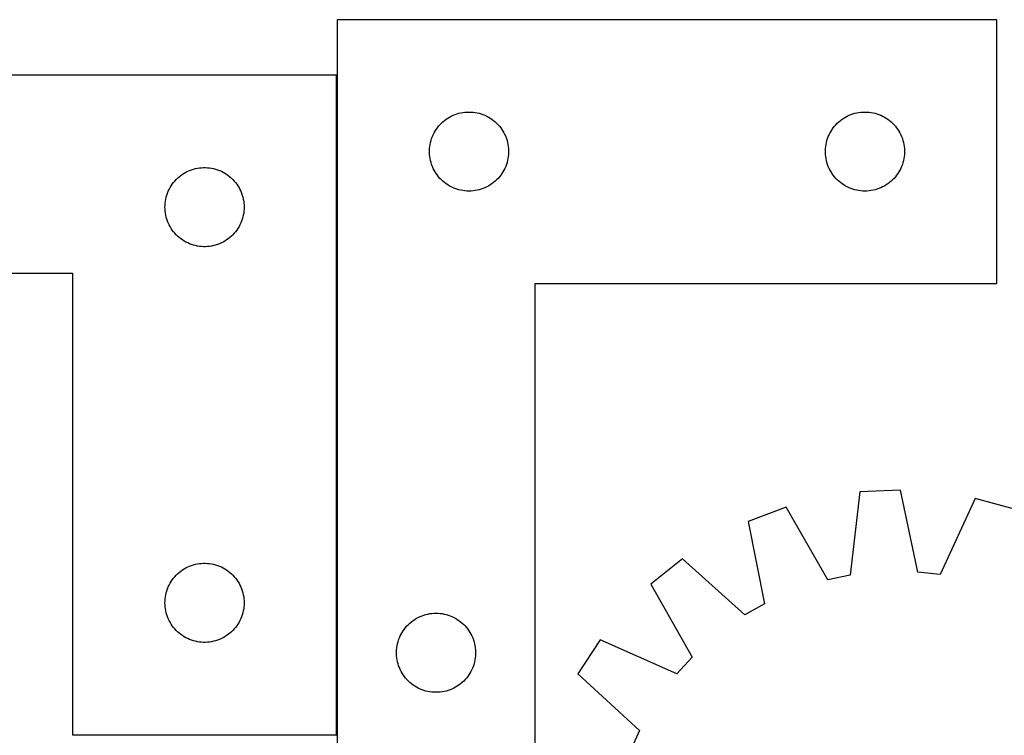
# Model space of a CAD drawing. Header units: millimetres. Extents: x 7 to 1493, y 7 to 465.
# Tile 4 of 5: x 448 to 821, y 194 to 465. Entities that reach past the tile are written whole.
import ezdxf

# ---------------------------------------------------------------- set-up
doc = ezdxf.new("R2010")
doc.units = ezdxf.units.MM
doc.layers.add('COMMON', color=5, linetype='CONTINUOUS', true_color=0x0000ff)
doc.layers.add('CUT', color=7, linetype='CONTINUOUS', true_color=0x000000)

msp = doc.modelspace()

# ---------------------------------------------------------------- linework, layer by layer
at = {"layer": 'COMMON'}
msp.add_line((568.383265, 193.780829), (568.383265, 443.780829), dxfattribs=at)
at = {"layer": 'CUT'}
for p, q in [((568.483265, 464.846735), (568.483265, 164.846735)), ((818.483265, 464.846735), (568.483265, 464.846735)), ((818.483265, 364.846735), (818.483265, 464.846735)), ((568.283264, 443.780829), (268.283264, 443.780829)), ((568.283264, 193.780829), (568.283264, 443.780829)), ((613.191984, 428.882487), (613.921543, 429.136265)), ((613.921543, 429.136265), (614.663198, 429.352151)), ((614.663198, 429.352151), (615.414984, 429.52957)), ((615.414984, 429.52957), (616.174906, 429.668053)), ((616.174906, 429.668053), (616.94095, 429.767233)), ((616.94095, 429.767233), (617.711084, 429.826846)), ((617.711084, 429.826846), (618.483265, 429.846735)), ((618.483265, 429.846735), (619.255446, 429.826846)), ((619.255446, 429.826846), (620.02558, 429.767233)), ((620.02558, 429.767233), (620.791624, 429.668053)), ((620.791624, 429.668053), (621.551546, 429.52957)), ((621.551546, 429.52957), (622.303332, 429.352151)), ((622.303332, 429.352151), (623.044988, 429.136265)), ((623.044988, 429.136265), (623.774546, 428.882487)), ((763.191984, 428.882487), (763.921543, 429.136265)), ((763.921543, 429.136265), (764.663198, 429.352151)), ((764.663198, 429.352151), (765.414984, 429.52957)), ((765.414984, 429.52957), (766.174906, 429.668053)), ((766.174906, 429.668053), (766.94095, 429.767233)), ((766.94095, 429.767233), (767.711084, 429.826846)), ((767.711084, 429.826846), (768.483265, 429.846735)), ((768.483265, 429.846735), (769.255446, 429.826846)), ((769.255446, 429.826846), (770.02558, 429.767233)), ((770.02558, 429.767233), (770.791624, 429.668053)), ((770.791624, 429.668053), (771.551546, 429.52957)), ((771.551546, 429.52957), (772.303332, 429.352151)), ((772.303332, 429.352151), (773.044988, 429.136265)), ((773.044988, 429.136265), (773.774546, 428.882487)), ((607.474985, 425.035835), (608.014103, 425.589017)), ((608.014103, 425.589017), (608.580983, 426.113714)), ((608.580983, 426.113714), (609.174123, 426.608532)), ((609.174123, 426.608532), (609.791949, 427.07216)), ((609.791949, 427.07216), (610.432822, 427.503368)), ((610.432822, 427.503368), (611.095044, 427.901013)), ((611.095044, 427.901013), (611.776858, 428.264041)), ((611.776858, 428.264041), (612.476457, 428.591488)), ((612.476457, 428.591488), (613.191984, 428.882487)), ((623.774546, 428.882487), (624.490074, 428.591488)), ((624.490074, 428.591488), (625.189672, 428.264041)), ((625.189672, 428.264041), (625.871486, 427.901013)), ((625.871486, 427.901013), (626.533708, 427.503368)), ((626.533708, 427.503368), (627.174582, 427.07216)), ((627.174582, 427.07216), (627.792407, 426.608532)), ((627.792407, 426.608532), (628.385547, 426.113714)), ((628.385547, 426.113714), (628.952427, 425.589017)), ((628.952427, 425.589017), (629.491546, 425.035835)), ((757.474985, 425.035835), (758.014103, 425.589017)), ((758.014103, 425.589017), (758.580983, 426.113714)), ((758.580983, 426.113714), (759.174123, 426.608532)), ((759.174123, 426.608532), (759.791949, 427.07216)), ((759.791949, 427.07216), (760.432822, 427.503368)), ((760.432822, 427.503368), (761.095044, 427.901013)), ((761.095044, 427.901013), (761.776858, 428.264041)), ((761.776858, 428.264041), (762.476457, 428.591488)), ((762.476457, 428.591488), (763.191984, 428.882487)), ((773.774546, 428.882487), (774.490074, 428.591488)), ((774.490074, 428.591488), (775.189672, 428.264041)), ((775.189672, 428.264041), (775.871486, 427.901013)), ((775.871486, 427.901013), (776.533708, 427.503368)), ((776.533708, 427.503368), (777.174582, 427.07216)), ((777.174582, 427.07216), (777.792407, 426.608532)), ((777.792407, 426.608532), (778.385547, 426.113714)), ((778.385547, 426.113714), (778.952427, 425.589017)), ((778.952427, 425.589017), (779.491546, 425.035835)), ((604.897731, 421.205451), (605.243083, 421.896386)), ((605.243083, 421.896386), (605.623546, 422.568627)), ((605.623546, 422.568627), (606.03811, 423.22039)), ((606.03811, 423.22039), (606.485676, 423.849949)), ((606.485676, 423.849949), (606.965058, 424.455632)), ((606.965058, 424.455632), (607.474985, 425.035835)), ((629.491546, 425.035835), (630.001472, 424.455632)), ((630.001472, 424.455632), (630.480854, 423.849949)), ((630.480854, 423.849949), (630.92842, 423.22039)), ((630.92842, 423.22039), (631.342985, 422.568627)), ((631.342985, 422.568627), (631.723447, 421.896386)), ((631.723447, 421.896386), (632.068799, 421.205451)), ((754.897731, 421.205451), (755.243083, 421.896386)), ((755.243083, 421.896386), (755.623546, 422.568627)), ((755.623546, 422.568627), (756.03811, 423.22039)), ((756.03811, 423.22039), (756.485676, 423.849949)), ((756.485676, 423.849949), (756.965058, 424.455632)), ((756.965058, 424.455632), (757.474985, 425.035835)), ((779.491546, 425.035835), (780.001472, 424.455632)), ((780.001472, 424.455632), (780.480854, 423.849949)), ((780.480854, 423.849949), (780.92842, 423.22039)), ((780.92842, 423.22039), (781.342985, 422.568627)), ((781.342985, 422.568627), (781.723447, 421.896386)), ((781.723447, 421.896386), (782.068799, 421.205451)), ((603.726296, 417.535946), (603.884299, 418.292051)), ((603.884299, 418.292051), (604.081017, 419.039019)), ((604.081017, 419.039019), (604.315927, 419.77487)), ((604.315927, 419.77487), (604.588406, 420.497653)), ((604.588406, 420.497653), (604.897731, 421.205451)), ((632.068799, 421.205451), (632.378125, 420.497653)), ((632.378125, 420.497653), (632.650604, 419.77487)), ((632.650604, 419.77487), (632.885513, 419.039019)), ((632.885513, 419.039019), (633.082231, 418.292051)), ((633.082231, 418.292051), (633.240234, 417.535946)), ((753.726296, 417.535946), (753.884299, 418.292051)), ((753.884299, 418.292051), (754.081017, 419.039019)), ((754.081017, 419.039019), (754.315927, 419.77487)), ((754.315927, 419.77487), (754.588406, 420.497653)), ((754.588406, 420.497653), (754.897731, 421.205451)), ((782.068799, 421.205451), (782.378125, 420.497653)), ((782.378125, 420.497653), (782.650604, 419.77487)), ((782.650604, 419.77487), (782.885513, 419.039019)), ((782.885513, 419.039019), (783.082231, 418.292051)), ((783.082231, 418.292051), (783.240234, 417.535946)), ((603.488238, 415.232953), (603.528002, 416.004367)), ((603.488238, 414.460516), (603.488238, 415.232953)), ((603.528002, 413.689103), (603.488238, 414.460516)), ((603.528002, 416.004367), (603.607425, 416.77271)), ((603.607425, 416.77271), (603.726296, 417.535946)), ((633.240234, 417.535946), (633.359105, 416.77271)), ((633.359105, 416.77271), (633.438528, 416.004367)), ((633.438528, 416.004367), (633.478292, 415.232953)), ((633.478292, 414.460516), (633.438528, 413.689103)), ((633.478292, 415.232953), (633.478292, 414.460516)), ((753.488238, 415.232953), (753.528002, 416.004367)), ((753.488238, 414.460516), (753.488238, 415.232953)), ((753.528002, 413.689103), (753.488238, 414.460516)), ((753.528002, 416.004367), (753.607425, 416.77271)), ((753.607425, 416.77271), (753.726296, 417.535946)), ((783.240234, 417.535946), (783.359105, 416.77271)), ((783.359105, 416.77271), (783.438528, 416.004367)), ((783.438528, 416.004367), (783.478292, 415.232953)), ((783.478292, 414.460516), (783.438528, 413.689103)), ((783.478292, 415.232953), (783.478292, 414.460516)), ((603.607425, 412.920759), (603.528002, 413.689103)), ((603.726296, 412.157523), (603.607425, 412.920759)), ((603.884299, 411.401419), (603.726296, 412.157523)), ((604.081017, 410.65445), (603.884299, 411.401419)), ((604.315927, 409.918599), (604.081017, 410.65445)), ((632.885513, 410.65445), (632.650604, 409.918599)), ((633.082231, 411.401419), (632.885513, 410.65445)), ((633.240234, 412.157523), (633.082231, 411.401419)), ((633.359105, 412.920759), (633.240234, 412.157523)), ((633.438528, 413.689103), (633.359105, 412.920759)), ((753.607425, 412.920759), (753.528002, 413.689103)), ((753.726296, 412.157523), (753.607425, 412.920759)), ((753.884299, 411.401419), (753.726296, 412.157523)), ((754.081017, 410.65445), (753.884299, 411.401419)), ((754.315927, 409.918599), (754.081017, 410.65445)), ((782.885513, 410.65445), (782.650604, 409.918599)), ((783.082231, 411.401419), (782.885513, 410.65445)), ((783.240234, 412.157523), (783.082231, 411.401419)), ((783.359105, 412.920759), (783.240234, 412.157523)), ((783.438528, 413.689103), (783.359105, 412.920759)), ((509.909608, 406.225985), (510.561372, 406.640549)), ((510.561372, 406.640549), (511.233613, 407.021011)), ((511.233613, 407.021011), (511.924548, 407.366363)), ((511.924548, 407.366363), (512.632346, 407.675689)), ((512.632346, 407.675689), (513.355128, 407.948168)), ((513.355128, 407.948168), (514.09098, 408.183077)), ((514.09098, 408.183077), (514.837948, 408.379795)), ((514.837948, 408.379795), (515.594053, 408.537799)), ((515.594053, 408.537799), (516.357289, 408.656669)), ((516.357289, 408.656669), (517.125632, 408.736092)), ((517.125632, 408.736092), (517.897045, 408.775856)), ((517.897045, 408.775856), (518.669483, 408.775856)), ((518.669483, 408.775856), (519.440896, 408.736092)), ((519.440896, 408.736092), (520.209239, 408.656669)), ((520.209239, 408.656669), (520.972475, 408.537799)), ((520.972475, 408.537799), (521.72858, 408.379795)), ((521.72858, 408.379795), (522.475549, 408.183077)), ((522.475549, 408.183077), (523.2114, 407.948168)), ((523.2114, 407.948168), (523.934182, 407.675689)), ((523.934182, 407.675689), (524.64198, 407.366363)), ((524.64198, 407.366363), (525.332915, 407.021011)), ((525.332915, 407.021011), (526.005156, 406.640549)), ((526.005156, 406.640549), (526.65692, 406.225985)), ((604.588406, 409.195816), (604.315927, 409.918599)), ((604.897731, 408.488019), (604.588406, 409.195816)), ((605.243083, 407.797084), (604.897731, 408.488019)), ((605.623546, 407.124843), (605.243083, 407.797084)), ((606.03811, 406.473079), (605.623546, 407.124843)), ((631.342985, 407.124843), (630.92842, 406.473079)), ((631.723447, 407.797084), (631.342985, 407.124843)), ((632.068799, 408.488019), (631.723447, 407.797084)), ((632.378125, 409.195816), (632.068799, 408.488019)), ((632.650604, 409.918599), (632.378125, 409.195816)), ((754.588406, 409.195816), (754.315927, 409.918599)), ((754.897731, 408.488019), (754.588406, 409.195816)), ((755.243083, 407.797084), (754.897731, 408.488019)), ((755.623546, 407.124843), (755.243083, 407.797084)), ((756.03811, 406.473079), (755.623546, 407.124843)), ((781.342985, 407.124843), (780.92842, 406.473079)), ((781.723447, 407.797084), (781.342985, 407.124843)), ((782.068799, 408.488019), (781.723447, 407.797084)), ((782.378125, 409.195816), (782.068799, 408.488019)), ((782.650604, 409.918599), (782.378125, 409.195816)), ((506.057839, 402.472146), (506.521467, 403.089972)), ((506.521467, 403.089972), (507.016285, 403.683111)), ((507.016285, 403.683111), (507.540981, 404.249992)), ((507.540981, 404.249992), (508.094164, 404.78911)), ((508.094164, 404.78911), (508.674366, 405.299036)), ((508.674366, 405.299036), (509.28005, 405.778418)), ((509.28005, 405.778418), (509.909608, 406.225985)), ((526.65692, 406.225985), (527.286478, 405.778418)), ((527.286478, 405.778418), (527.892162, 405.299036)), ((527.892162, 405.299036), (528.472364, 404.78911)), ((528.472364, 404.78911), (529.025547, 404.249992)), ((529.025547, 404.249992), (529.550243, 403.683111)), ((529.550243, 403.683111), (530.045061, 403.089972)), ((530.045061, 403.089972), (530.508689, 402.472146)), ((606.485676, 405.84352), (606.03811, 406.473079)), ((606.965058, 405.237837), (606.485676, 405.84352)), ((607.474985, 404.657635), (606.965058, 405.237837)), ((608.014103, 404.104452), (607.474985, 404.657635)), ((608.580983, 403.579756), (608.014103, 404.104452)), ((609.174123, 403.084938), (608.580983, 403.579756)), ((609.791949, 402.62131), (609.174123, 403.084938)), ((627.792407, 403.084938), (627.174582, 402.62131)), ((628.385547, 403.579756), (627.792407, 403.084938)), ((628.952427, 404.104452), (628.385547, 403.579756)), ((629.491546, 404.657635), (628.952427, 404.104452)), ((630.001472, 405.237837), (629.491546, 404.657635)), ((630.480854, 405.84352), (630.001472, 405.237837)), ((630.92842, 406.473079), (630.480854, 405.84352)), ((756.485676, 405.84352), (756.03811, 406.473079)), ((756.965058, 405.237837), (756.485676, 405.84352)), ((757.474985, 404.657635), (756.965058, 405.237837)), ((758.014103, 404.104452), (757.474985, 404.657635)), ((758.580983, 403.579756), (758.014103, 404.104452)), ((759.174123, 403.084938), (758.580983, 403.579756)), ((759.791949, 402.62131), (759.174123, 403.084938)), ((777.792407, 403.084938), (777.174582, 402.62131)), ((778.385547, 403.579756), (777.792407, 403.084938)), ((778.952427, 404.104452), (778.385547, 403.579756)), ((779.491546, 404.657635), (778.952427, 404.104452)), ((780.001472, 405.237837), (779.491546, 404.657635)), ((780.480854, 405.84352), (780.001472, 405.237837)), ((780.92842, 406.473079), (780.480854, 405.84352)), ((504.247512, 399.072111), (504.538511, 399.787638)), ((504.538511, 399.787638), (504.865958, 400.487236)), ((504.865958, 400.487236), (505.228985, 401.16905)), ((505.228985, 401.16905), (505.626631, 401.831272)), ((505.626631, 401.831272), (506.057839, 402.472146)), ((530.508689, 402.472146), (530.939897, 401.831272)), ((530.939897, 401.831272), (531.337543, 401.16905)), ((531.337543, 401.16905), (531.70057, 400.487236)), ((531.70057, 400.487236), (532.028018, 399.787638)), ((532.028018, 399.787638), (532.319016, 399.072111)), ((610.432822, 402.190101), (609.791949, 402.62131)), ((611.095044, 401.792456), (610.432822, 402.190101)), ((611.776858, 401.429428), (611.095044, 401.792456)), ((612.476457, 401.101981), (611.776858, 401.429428)), ((613.191984, 400.810982), (612.476457, 401.101981)), ((613.921543, 400.557204), (613.191984, 400.810982)), ((614.663198, 400.341319), (613.921543, 400.557204)), ((615.414984, 400.163899), (614.663198, 400.341319)), ((616.174906, 400.025416), (615.414984, 400.163899)), ((616.94095, 399.926237), (616.174906, 400.025416)), ((617.711084, 399.866623), (616.94095, 399.926237)), ((618.483265, 399.846735), (617.711084, 399.866623)), ((619.255446, 399.866623), (618.483265, 399.846735)), ((620.02558, 399.926237), (619.255446, 399.866623)), ((620.791624, 400.025416), (620.02558, 399.926237)), ((621.551546, 400.163899), (620.791624, 400.025416)), ((622.303332, 400.341319), (621.551546, 400.163899)), ((623.044988, 400.557204), (622.303332, 400.341319)), ((623.774546, 400.810982), (623.044988, 400.557204)), ((624.490074, 401.101981), (623.774546, 400.810982)), ((625.189672, 401.429428), (624.490074, 401.101981)), ((625.871486, 401.792456), (625.189672, 401.429428)), ((626.533708, 402.190101), (625.871486, 401.792456)), ((627.174582, 402.62131), (626.533708, 402.190101)), ((760.432822, 402.190101), (759.791949, 402.62131)), ((761.095044, 401.792456), (760.432822, 402.190101)), ((761.776858, 401.429428), (761.095044, 401.792456)), ((762.476457, 401.101981), (761.776858, 401.429428)), ((763.191984, 400.810982), (762.476457, 401.101981)), ((763.921543, 400.557204), (763.191984, 400.810982)), ((764.663198, 400.341319), (763.921543, 400.557204)), ((765.414984, 400.163899), (764.663198, 400.341319)), ((766.174906, 400.025416), (765.414984, 400.163899)), ((766.94095, 399.926237), (766.174906, 400.025416)), ((767.711084, 399.866623), (766.94095, 399.926237)), ((768.483265, 399.846735), (767.711084, 399.866623)), ((769.255446, 399.866623), (768.483265, 399.846735)), ((770.02558, 399.926237), (769.255446, 399.866623)), ((770.791624, 400.025416), (770.02558, 399.926237)), ((771.551546, 400.163899), (770.791624, 400.025416)), ((772.303332, 400.341319), (771.551546, 400.163899)), ((773.044988, 400.557204), (772.303332, 400.341319)), ((773.774546, 400.810982), (773.044988, 400.557204)), ((774.490074, 401.101981), (773.774546, 400.810982)), ((775.189672, 401.429428), (774.490074, 401.101981)), ((775.871486, 401.792456), (775.189672, 401.429428)), ((776.533708, 402.190101), (775.871486, 401.792456)), ((777.174582, 402.62131), (776.533708, 402.190101)), ((503.362766, 395.323144), (503.461946, 396.089188)), ((503.461946, 396.089188), (503.600429, 396.84911)), ((503.600429, 396.84911), (503.777848, 397.600896)), ((503.777848, 397.600896), (503.993733, 398.342552)), ((503.993733, 398.342552), (504.247512, 399.072111)), ((532.319016, 399.072111), (532.572795, 398.342552)), ((532.572795, 398.342552), (532.78868, 397.600896)), ((532.78868, 397.600896), (532.966099, 396.84911)), ((532.966099, 396.84911), (533.104583, 396.089188)), ((533.104583, 396.089188), (533.203762, 395.323144)), ((503.283264, 393.780829), (503.303153, 394.553011)), ((503.303153, 393.008648), (503.283264, 393.780829)), ((503.303153, 394.553011), (503.362766, 395.323144)), ((503.362766, 392.238514), (503.303153, 393.008648)), ((503.461946, 391.472471), (503.362766, 392.238514)), ((533.203762, 392.238514), (533.104583, 391.472471)), ((533.203762, 395.323144), (533.263375, 394.553011)), ((533.263375, 393.008648), (533.203762, 392.238514)), ((533.263375, 394.553011), (533.283264, 393.780829)), ((533.283264, 393.780829), (533.263375, 393.008648)), ((503.600429, 390.712548), (503.461946, 391.472471)), ((503.777848, 389.960763), (503.600429, 390.712548)), ((503.993733, 389.219107), (503.777848, 389.960763)), ((504.247512, 388.489548), (503.993733, 389.219107)), ((504.538511, 387.774021), (504.247512, 388.489548)), ((532.319016, 388.489548), (532.028018, 387.774021)), ((532.572795, 389.219107), (532.319016, 388.489548)), ((532.78868, 389.960763), (532.572795, 389.219107)), ((532.966099, 390.712548), (532.78868, 389.960763)), ((533.104583, 391.472471), (532.966099, 390.712548)), ((504.865958, 387.074422), (504.538511, 387.774021)), ((505.228985, 386.392608), (504.865958, 387.074422)), ((505.626631, 385.730386), (505.228985, 386.392608)), ((506.057839, 385.089513), (505.626631, 385.730386)), ((506.521467, 384.471687), (506.057839, 385.089513)), ((507.016285, 383.878548), (506.521467, 384.471687)), ((530.045061, 384.471687), (529.550243, 383.878548)), ((530.508689, 385.089513), (530.045061, 384.471687)), ((530.939897, 385.730386), (530.508689, 385.089513)), ((531.337543, 386.392608), (530.939897, 385.730386)), ((531.70057, 387.074422), (531.337543, 386.392608)), ((532.028018, 387.774021), (531.70057, 387.074422)), ((507.540981, 383.311667), (507.016285, 383.878548)), ((508.094164, 382.772549), (507.540981, 383.311667)), ((508.674366, 382.262623), (508.094164, 382.772549)), ((509.28005, 381.783241), (508.674366, 382.262623)), ((509.909608, 381.335674), (509.28005, 381.783241)), ((510.561372, 380.92111), (509.909608, 381.335674)), ((511.233613, 380.540647), (510.561372, 380.92111)), ((511.924548, 380.195295), (511.233613, 380.540647)), ((525.332915, 380.540647), (524.64198, 380.195295)), ((526.005156, 380.92111), (525.332915, 380.540647)), ((526.65692, 381.335674), (526.005156, 380.92111)), ((527.286478, 381.783241), (526.65692, 381.335674)), ((527.892162, 382.262623), (527.286478, 381.783241)), ((528.472364, 382.772549), (527.892162, 382.262623)), ((529.025547, 383.311667), (528.472364, 382.772549)), ((529.550243, 383.878548), (529.025547, 383.311667)), ((512.632346, 379.88597), (511.924548, 380.195295)), ((513.355128, 379.613491), (512.632346, 379.88597)), ((514.09098, 379.378581), (513.355128, 379.613491)), ((514.837948, 379.181864), (514.09098, 379.378581)), ((515.594053, 379.02386), (514.837948, 379.181864)), ((516.357289, 378.904989), (515.594053, 379.02386)), ((517.125632, 378.825566), (516.357289, 378.904989)), ((517.897045, 378.785802), (517.125632, 378.825566)), ((518.669483, 378.785802), (517.897045, 378.785802)), ((519.440896, 378.825566), (518.669483, 378.785802)), ((520.209239, 378.904989), (519.440896, 378.825566)), ((520.972475, 379.02386), (520.209239, 378.904989)), ((521.72858, 379.181864), (520.972475, 379.02386)), ((522.475549, 379.378581), (521.72858, 379.181864)), ((523.2114, 379.613491), (522.475549, 379.378581)), ((523.934182, 379.88597), (523.2114, 379.613491)), ((524.64198, 380.195295), (523.934182, 379.88597)), ((268.283264, 368.780829), (468.283264, 368.780829)), ((468.283264, 368.780829), (468.283264, 193.780829)), ((643.483265, 164.846735), (643.483265, 364.846735)), ((643.483265, 364.846735), (818.483265, 364.846735)), ((766.533471, 285.790521), (762.866256, 254.238559)), ((781.902612, 286.511681), (766.533471, 285.790521)), ((788.508211, 255.441747), (781.902612, 286.511681)), ((738.586218, 280.00979), (724.192148, 274.5746)), ((754.469654, 252.501769), (738.586218, 280.00979)), ((810.268373, 283.373306), (797.030552, 254.498839)), ((825.108145, 279.309845), (810.268373, 283.373306)), ((724.192148, 274.5746), (730.454511, 243.43367)), ((511.924548, 257.366363), (512.632346, 257.675689)), ((512.632346, 257.675689), (513.355128, 257.948168)), ((513.355128, 257.948168), (514.09098, 258.183077)), ((514.09098, 258.183077), (514.837948, 258.379795)), ((514.837948, 258.379795), (515.594053, 258.537799)), ((515.594053, 258.537799), (516.357289, 258.656669)), ((516.357289, 258.656669), (517.125632, 258.736092)), ((517.125632, 258.736092), (517.897045, 258.775856)), ((517.897045, 258.775856), (518.669483, 258.775856)), ((518.669483, 258.775856), (519.440896, 258.736092)), ((519.440896, 258.736092), (520.209239, 258.656669)), ((520.209239, 258.656669), (520.972475, 258.537799)), ((520.972475, 258.537799), (521.72858, 258.379795)), ((521.72858, 258.379795), (522.475549, 258.183077)), ((522.475549, 258.183077), (523.2114, 257.948168)), ((523.2114, 257.948168), (523.934182, 257.675689)), ((523.934182, 257.675689), (524.64198, 257.366363)), ((699.399074, 260.440623), (687.389066, 250.823438)), ((723.005565, 239.187192), (699.399074, 260.440623)), ((506.521467, 253.089972), (507.016285, 253.683111)), ((507.016285, 253.683111), (507.540981, 254.249992)), ((507.540981, 254.249992), (508.094164, 254.78911)), ((508.094164, 254.78911), (508.674366, 255.299036)), ((508.674366, 255.299036), (509.28005, 255.778418)), ((509.28005, 255.778418), (509.909608, 256.225985)), ((509.909608, 256.225985), (510.561372, 256.640549)), ((510.561372, 256.640549), (511.233613, 257.021011)), ((511.233613, 257.021011), (511.924548, 257.366363)), ((524.64198, 257.366363), (525.332915, 257.021011)), ((525.332915, 257.021011), (526.005156, 256.640549)), ((526.005156, 256.640549), (526.65692, 256.225985)), ((526.65692, 256.225985), (527.286478, 255.778418)), ((527.286478, 255.778418), (527.892162, 255.299036)), ((527.892162, 255.299036), (528.472364, 254.78911)), ((528.472364, 254.78911), (529.025547, 254.249992)), ((529.025547, 254.249992), (529.550243, 253.683111)), ((529.550243, 253.683111), (530.045061, 253.089972)), ((762.866256, 254.238559), (754.469654, 252.501769)), ((797.030552, 254.498839), (788.508211, 255.441747)), ((504.538511, 249.787638), (504.865958, 250.487236)), ((504.865958, 250.487236), (505.228985, 251.16905)), ((505.228985, 251.16905), (505.626631, 251.831272)), ((505.626631, 251.831272), (506.057839, 252.472146)), ((506.057839, 252.472146), (506.521467, 253.089972)), ((530.045061, 253.089972), (530.508689, 252.472146)), ((530.508689, 252.472146), (530.939897, 251.831272)), ((530.939897, 251.831272), (531.337543, 251.16905)), ((531.337543, 251.16905), (531.70057, 250.487236)), ((531.70057, 250.487236), (532.028018, 249.787638)), ((687.389066, 250.823438), (702.968004, 223.141829)), ((503.461946, 246.089188), (503.600429, 246.84911)), ((503.600429, 246.84911), (503.777848, 247.600896)), ((503.777848, 247.600896), (503.993733, 248.342552)), ((503.993733, 248.342552), (504.247512, 249.072111)), ((504.247512, 249.072111), (504.538511, 249.787638)), ((532.028018, 249.787638), (532.319016, 249.072111)), ((532.319016, 249.072111), (532.572795, 248.342552)), ((532.572795, 248.342552), (532.78868, 247.600896)), ((532.78868, 247.600896), (532.966099, 246.84911)), ((532.966099, 246.84911), (533.104583, 246.089188)), ((503.283264, 243.780829), (503.303153, 244.553011)), ((503.303153, 243.008648), (503.283264, 243.780829)), ((503.303153, 244.553011), (503.362766, 245.323144)), ((503.362766, 242.238514), (503.303153, 243.008648)), ((503.362766, 245.323144), (503.461946, 246.089188)), ((533.104583, 246.089188), (533.203762, 245.323144)), ((533.203762, 245.323144), (533.263375, 244.553011)), ((533.263375, 243.008648), (533.203762, 242.238514)), ((533.263375, 244.553011), (533.283264, 243.780829)), ((533.283264, 243.780829), (533.263375, 243.008648)), ((730.454511, 243.43367), (723.005565, 239.187192)), ((503.461946, 241.472471), (503.362766, 242.238514)), ((503.600429, 240.712548), (503.461946, 241.472471)), ((503.777848, 239.960763), (503.600429, 240.712548)), ((503.993733, 239.219107), (503.777848, 239.960763)), ((504.247512, 238.489548), (503.993733, 239.219107)), ((532.572795, 239.219107), (532.319016, 238.489548)), ((532.78868, 239.960763), (532.572795, 239.219107)), ((532.966099, 240.712548), (532.78868, 239.960763)), ((533.104583, 241.472471), (532.966099, 240.712548)), ((533.203762, 242.238514), (533.104583, 241.472471)), ((599.976457, 238.591488), (600.691984, 238.882487)), ((600.691984, 238.882487), (601.421543, 239.136265)), ((601.421543, 239.136265), (602.163198, 239.352151)), ((602.163198, 239.352151), (602.914984, 239.52957)), ((602.914984, 239.52957), (603.674906, 239.668053)), ((603.674906, 239.668053), (604.44095, 239.767233)), ((604.44095, 239.767233), (605.211084, 239.826846)), ((605.211084, 239.826846), (605.983265, 239.846735)), ((605.983265, 239.846735), (606.755446, 239.826846)), ((606.755446, 239.826846), (607.52558, 239.767233)), ((607.52558, 239.767233), (608.291624, 239.668053)), ((608.291624, 239.668053), (609.051546, 239.52957)), ((609.051546, 239.52957), (609.803332, 239.352151)), ((609.803332, 239.352151), (610.544988, 239.136265)), ((610.544988, 239.136265), (611.274546, 238.882487)), ((611.274546, 238.882487), (611.990074, 238.591488)), ((504.538511, 237.774021), (504.247512, 238.489548)), ((504.865958, 237.074422), (504.538511, 237.774021)), ((505.228985, 236.392608), (504.865958, 237.074422)), ((505.626631, 235.730386), (505.228985, 236.392608)), ((506.057839, 235.089513), (505.626631, 235.730386)), ((506.521467, 234.471687), (506.057839, 235.089513)), ((530.508689, 235.089513), (530.045061, 234.471687)), ((530.939897, 235.730386), (530.508689, 235.089513)), ((531.337543, 236.392608), (530.939897, 235.730386)), ((531.70057, 237.074422), (531.337543, 236.392608)), ((532.028018, 237.774021), (531.70057, 237.074422)), ((532.319016, 238.489548), (532.028018, 237.774021)), ((594.465058, 234.455632), (594.974985, 235.035835)), ((594.974985, 235.035835), (595.514103, 235.589017)), ((595.514103, 235.589017), (596.080983, 236.113714)), ((596.080983, 236.113714), (596.674123, 236.608532)), ((596.674123, 236.608532), (597.291949, 237.07216)), ((597.291949, 237.07216), (597.932822, 237.503368)), ((597.932822, 237.503368), (598.595044, 237.901013)), ((598.595044, 237.901013), (599.276858, 238.264041)), ((599.276858, 238.264041), (599.976457, 238.591488)), ((611.990074, 238.591488), (612.689672, 238.264041)), ((612.689672, 238.264041), (613.371486, 237.901013)), ((613.371486, 237.901013), (614.033708, 237.503368)), ((614.033708, 237.503368), (614.674582, 237.07216)), ((614.674582, 237.07216), (615.292407, 236.608532)), ((615.292407, 236.608532), (615.885547, 236.113714)), ((615.885547, 236.113714), (616.452427, 235.589017)), ((616.452427, 235.589017), (616.991546, 235.035835)), ((616.991546, 235.035835), (617.501472, 234.455632)), ((507.016285, 233.878548), (506.521467, 234.471687)), ((507.540981, 233.311667), (507.016285, 233.878548)), ((508.094164, 232.772549), (507.540981, 233.311667)), ((508.674366, 232.262623), (508.094164, 232.772549)), ((509.28005, 231.783241), (508.674366, 232.262623)), ((509.909608, 231.335674), (509.28005, 231.783241)), ((510.561372, 230.92111), (509.909608, 231.335674)), ((526.65692, 231.335674), (526.005156, 230.92111)), ((527.286478, 231.783241), (526.65692, 231.335674)), ((527.892162, 232.262623), (527.286478, 231.783241)), ((528.472364, 232.772549), (527.892162, 232.262623)), ((529.025547, 233.311667), (528.472364, 232.772549)), ((529.550243, 233.878548), (529.025547, 233.311667)), ((530.045061, 234.471687), (529.550243, 233.878548)), ((592.397731, 231.205451), (592.743083, 231.896386)), ((592.743083, 231.896386), (593.123546, 232.568627)), ((593.123546, 232.568627), (593.53811, 233.22039)), ((593.53811, 233.22039), (593.985676, 233.849949)), ((593.985676, 233.849949), (594.465058, 234.455632)), ((617.501472, 234.455632), (617.980854, 233.849949)), ((617.980854, 233.849949), (618.42842, 233.22039)), ((618.42842, 233.22039), (618.842985, 232.568627)), ((618.842985, 232.568627), (619.223447, 231.896386)), ((619.223447, 231.896386), (619.568799, 231.205451)), ((511.233613, 230.540647), (510.561372, 230.92111)), ((511.924548, 230.195295), (511.233613, 230.540647)), ((512.632346, 229.88597), (511.924548, 230.195295)), ((513.355128, 229.613491), (512.632346, 229.88597)), ((514.09098, 229.378581), (513.355128, 229.613491)), ((514.837948, 229.181864), (514.09098, 229.378581)), ((515.594053, 229.02386), (514.837948, 229.181864)), ((516.357289, 228.904989), (515.594053, 229.02386)), ((517.125632, 228.825566), (516.357289, 228.904989)), ((517.897045, 228.785802), (517.125632, 228.825566)), ((518.669483, 228.785802), (517.897045, 228.785802)), ((519.440896, 228.825566), (518.669483, 228.785802)), ((520.209239, 228.904989), (519.440896, 228.825566)), ((520.972475, 229.02386), (520.209239, 228.904989)), ((521.72858, 229.181864), (520.972475, 229.02386)), ((522.475549, 229.378581), (521.72858, 229.181864)), ((523.2114, 229.613491), (522.475549, 229.378581)), ((523.934182, 229.88597), (523.2114, 229.613491)), ((524.64198, 230.195295), (523.934182, 229.88597)), ((525.332915, 230.540647), (524.64198, 230.195295)), ((526.005156, 230.92111), (525.332915, 230.540647)), ((591.226296, 227.535946), (591.384299, 228.292051)), ((591.384299, 228.292051), (591.581017, 229.039019)), ((591.581017, 229.039019), (591.815927, 229.77487)), ((591.815927, 229.77487), (592.088406, 230.497653)), ((592.088406, 230.497653), (592.397731, 231.205451)), ((619.568799, 231.205451), (619.878125, 230.497653)), ((619.878125, 230.497653), (620.150604, 229.77487)), ((620.150604, 229.77487), (620.385513, 229.039019)), ((620.385513, 229.039019), (620.582231, 228.292051)), ((620.582231, 228.292051), (620.740234, 227.535946)), ((668.177091, 229.719745), (659.726768, 216.861962)), ((697.195869, 216.801338), (668.177091, 229.719745)), ((590.988238, 225.232953), (591.028002, 226.004367)), ((590.988238, 224.460516), (590.988238, 225.232953)), ((591.028002, 223.689103), (590.988238, 224.460516)), ((591.028002, 226.004367), (591.107425, 226.77271)), ((591.107425, 226.77271), (591.226296, 227.535946)), ((620.740234, 227.535946), (620.859105, 226.77271)), ((620.859105, 226.77271), (620.938528, 226.004367)), ((620.938528, 226.004367), (620.978292, 225.232953)), ((620.978292, 224.460516), (620.938528, 223.689103)), ((620.978292, 225.232953), (620.978292, 224.460516)), ((591.107425, 222.920759), (591.028002, 223.689103)), ((591.226296, 222.157523), (591.107425, 222.920759)), ((591.384299, 221.401419), (591.226296, 222.157523)), ((591.581017, 220.65445), (591.384299, 221.401419)), ((591.815927, 219.918599), (591.581017, 220.65445)), ((620.385513, 220.65445), (620.150604, 219.918599)), ((620.582231, 221.401419), (620.385513, 220.65445)), ((620.740234, 222.157523), (620.582231, 221.401419)), ((620.859105, 222.920759), (620.740234, 222.157523)), ((620.938528, 223.689103), (620.859105, 222.920759)), ((702.968004, 223.141829), (697.195869, 216.801338)), ((592.088406, 219.195816), (591.815927, 219.918599)), ((592.397731, 218.488019), (592.088406, 219.195816)), ((592.743083, 217.797084), (592.397731, 218.488019)), ((593.123546, 217.124843), (592.743083, 217.797084)), ((593.53811, 216.473079), (593.123546, 217.124843)), ((593.985676, 215.84352), (593.53811, 216.473079)), ((618.42842, 216.473079), (617.980854, 215.84352)), ((618.842985, 217.124843), (618.42842, 216.473079)), ((619.223447, 217.797084), (618.842985, 217.124843)), ((619.568799, 218.488019), (619.223447, 217.797084)), ((619.878125, 219.195816), (619.568799, 218.488019)), ((620.150604, 219.918599), (619.878125, 219.195816)), ((659.726768, 216.861962), (683.097306, 195.349345)), ((594.465058, 215.237837), (593.985676, 215.84352)), ((594.974985, 214.657635), (594.465058, 215.237837)), ((595.514103, 214.104452), (594.974985, 214.657635)), ((596.080983, 213.579756), (595.514103, 214.104452)), ((596.674123, 213.084938), (596.080983, 213.579756)), ((597.291949, 212.62131), (596.674123, 213.084938)), ((615.292407, 213.084938), (614.674582, 212.62131)), ((615.885547, 213.579756), (615.292407, 213.084938)), ((616.452427, 214.104452), (615.885547, 213.579756)), ((616.991546, 214.657635), (616.452427, 214.104452)), ((617.501472, 215.237837), (616.991546, 214.657635)), ((617.980854, 215.84352), (617.501472, 215.237837)), ((597.932822, 212.190101), (597.291949, 212.62131)), ((598.595044, 211.792456), (597.932822, 212.190101)), ((599.276858, 211.429428), (598.595044, 211.792456)), ((599.976457, 211.101981), (599.276858, 211.429428)), ((600.691984, 210.810982), (599.976457, 211.101981)), ((601.421543, 210.557204), (600.691984, 210.810982)), ((602.163198, 210.341319), (601.421543, 210.557204)), ((602.914984, 210.163899), (602.163198, 210.341319)), ((603.674906, 210.025416), (602.914984, 210.163899)), ((604.44095, 209.926237), (603.674906, 210.025416)), ((605.211084, 209.866623), (604.44095, 209.926237)), ((605.983265, 209.846735), (605.211084, 209.866623)), ((606.755446, 209.866623), (605.983265, 209.846735)), ((607.52558, 209.926237), (606.755446, 209.866623)), ((608.291624, 210.025416), (607.52558, 209.926237)), ((609.051546, 210.163899), (608.291624, 210.025416)), ((609.803332, 210.341319), (609.051546, 210.163899)), ((610.544988, 210.557204), (609.803332, 210.341319)), ((611.274546, 210.810982), (610.544988, 210.557204)), ((611.990074, 211.101981), (611.274546, 210.810982)), ((612.689672, 211.429428), (611.990074, 211.101981)), ((613.371486, 211.792456), (612.689672, 211.429428)), ((614.033708, 212.190101), (613.371486, 211.792456)), ((614.674582, 212.62131), (614.033708, 212.190101)), ((683.097306, 195.349345), (679.566999, 187.535491)), ((468.283264, 193.780829), (568.283264, 193.780829))]:
    msp.add_line(p, q, dxfattribs=at)

doc.saveas('drawing.dxf')
